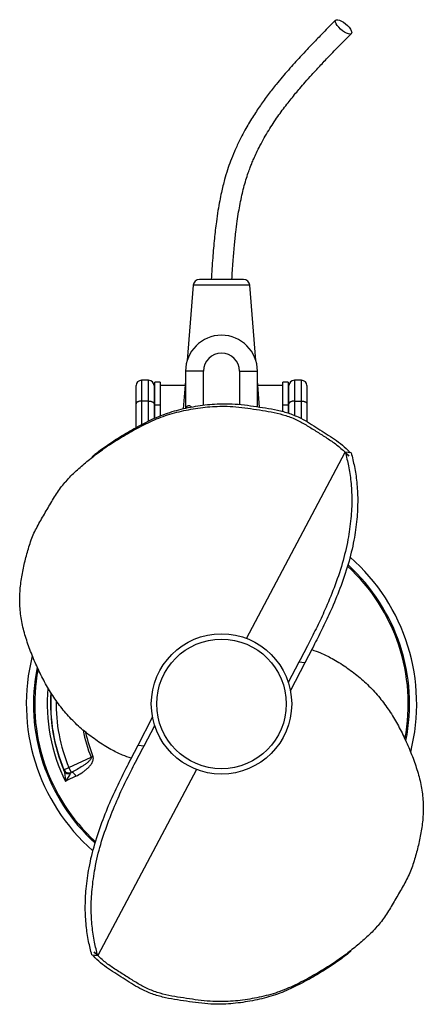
# Model space of a CAD drawing. Header units: millimetres. Extents: x 16 to 240, y 25 to 572.
import ezdxf

# ---------------------------------------------------------------- set-up
doc = ezdxf.new("R2010")
doc.units = ezdxf.units.MM

msp = doc.modelspace()

# ---------------------------------------------------------------- linework, layer by layer
at = {"color": 7, "linetype": 'Continuous', "lineweight": 25}
for p, q in [((140.53, 427.57), (115.99, 427.57)), ((112.5, 424.35), (109.15, 382.5)), ((147.37, 382.5), (144.02, 424.35)), ((108.26, 376.59), (108.26, 355.91)), ((118.26, 357.63), (118.26, 376.59)), ((138.26, 376.59), (138.26, 358.1)), ((148.26, 356.83), (148.26, 376.59)), ((80.76, 358.46), (80.76, 368.57)), ((87.76, 371.57), (83.76, 371.57)), ((90.76, 368.57), (90.76, 358.46)), ((94.26, 370.57), (91.26, 370.57)), ((91.26, 357.65), (91.26, 370.57)), ((94.26, 370.57), (94.26, 357.65)), ((108.04, 368.57), (94.26, 368.57)), ((108.26, 371.32), (107, 355.6)), ((149.43, 356.65), (148.26, 371.32)), ((162.26, 368.57), (148.48, 368.57)), ((165.26, 370.57), (162.26, 370.57)), ((162.26, 357.65), (162.26, 370.57)), ((165.26, 370.57), (165.26, 357.65)), ((165.76, 358.46), (165.76, 368.57)), ((172.76, 371.57), (168.76, 371.57)), ((175.76, 368.57), (175.76, 358.46)), ((80.76, 345.23), (80.76, 358.46)), ((87.76, 359.96), (83.76, 359.96)), ((90.76, 358.46), (90.76, 350.28)), ((94.26, 357.65), (91.26, 357.65)), ((91.26, 350.5), (91.26, 357.65)), ((94.26, 357.65), (94.26, 351.63)), ((165.26, 357.65), (162.26, 357.65)), ((162.26, 354.13), (162.26, 357.65)), ((165.26, 357.65), (165.26, 353.3)), ((165.76, 353.16), (165.76, 358.46)), ((168.76, 359.96), (172.76, 359.96)), ((175.76, 358.46), (175.76, 348.51)), ((142.09, 228.04), (197.06, 331.52)), ((200.35, 331.15), (197.06, 331.52)), ((199.43, 331.7), (199.61, 331.23)), ((42.66, 316.39), (41.45, 314.98)), ((171.31, 214.82), (165.4, 203.47)), ((174.6, 214.46), (166.55, 198.99)), ((174.6, 214.46), (171.31, 214.82)), ((81.92, 168.69), (89.97, 184.16)), ((85.21, 168.33), (91.12, 179.68)), ((81.92, 168.69), (85.21, 168.33)), ((43.42, 156.19), (55.73, 161.93)), ((55.73, 161.93), (56.83, 162.38)), ((40.64, 155.02), (40.65, 155.03)), ((40.65, 155.03), (43.42, 156.19)), ((43.42, 156.19), (44.69, 153.47)), ((44.96, 153.59), (44.69, 153.47)), ((44.69, 153.46), (44.96, 153.59)), ((44.69, 153.47), (44.69, 153.46)), ((114.43, 155.11), (59.46, 51.63)), ((213.86, 66.76), (215.07, 68.17)), ((56.17, 51.99), (59.46, 51.63)), ((57.09, 51.44), (56.9, 51.91))]:
    msp.add_line(p, q, dxfattribs=at)
at = {"color": 8, "linetype": 'Continuous', "lineweight": 25}
for p, q in [((144.02, 424.35), (112.5, 424.35)), ((118.26, 376.59), (108.26, 376.59)), ((138.26, 376.59), (148.26, 376.59)), ((83.76, 371.57), (83.76, 359.96)), ((87.76, 359.96), (87.76, 371.57)), ((168.76, 371.57), (168.76, 359.96)), ((172.76, 359.96), (172.76, 371.57)), ((83.76, 359.96), (83.76, 346.79)), ((87.76, 348.79), (87.76, 359.96)), ((168.76, 359.96), (168.76, 351.94)), ((172.76, 350.21), (172.76, 359.96))]:
    msp.add_line(p, q, dxfattribs=at)
at = {"color": 7, "linetype": 'Continuous', "lineweight": 25, "flags": 128}
for points in [[(199.65, 564.08), (198.82, 564.21), (197.82, 564.58), (196.71, 565.17), (195.56, 565.94), (194.45, 566.85), (193.43, 567.83), (192.58, 568.84), (191.95, 569.79), (191.58, 570.64), (191.49, 571.32), (191.69, 571.81), (192.17, 572.06), (192.89, 572.06), (193.81, 571.81), (194.87, 571.32), (196.01, 570.64), (197.16, 569.79), (198.23, 568.84), (199.17, 567.83), (199.92, 566.85), (200.42, 565.94), (200.65, 565.17), (200.59, 564.58), (200.25, 564.21), (199.65, 564.08)], [(47.3, 151.4), (47.03, 151.9), (46.73, 152.36), (46.41, 152.76), (46.09, 153.1), (45.77, 153.37), (45.47, 153.54), (45.2, 153.61), (44.96, 153.59)], [(47.3, 151.4), (42.34, 148.95), (41.47, 148.52)]]:
    msp.add_lwpolyline(points, dxfattribs=at)
at = {"color": 7, "linetype": 'Continuous', "lineweight": 25}
for radius in [39, 36]:
    msp.add_circle((128.26, 191.57), radius, dxfattribs=at)
for centre, radius, start, end in [((115.99, 424.07), 3.5, 90, 175.4261), ((140.53, 424.07), 3.5, 4.5739, 90), ((128.26, 376.59), 20, 0, 180), ((128.26, 376.59), 10, 0, 180), ((83.76, 368.57), 3, 90, 180), ((87.76, 368.57), 3, 0, 90), ((168.76, 368.57), 3, 90, 180), ((172.76, 368.57), 3, 0, 90), ((128.26, 191.57), 104.5, 348.7442, 47.6994), ((128.26, 191.57), 108.5, 345.741, 48.8081), ((128.26, 191.57), 103.81, 349.2203, 47.5231), ((128.26, 191.57), 108.5, 165.734, 228.7819), ((128.26, 191.57), 104.5, 168.7094, 227.7347), ((128.26, 191.57), 103.81, 169.2359, 227.5218), ((43.42, 156.19), 3.01, 202.8368, 294.8067), ((43.43, 156.2), 3.01, 202.8324, 294.8067), ((43.38, 155.67), 2.92, 206.8646, 287.277)]:
    msp.add_arc(centre, radius, start, end, dxfattribs=at)
at = {"color": 8, "linetype": 'Continuous', "lineweight": 25}
for radius, start, end in [(96.89, 174.7536, 206.3847), (95.07, 176.2502, 203.0506), (94.93, 176.3844, 202.6391), (91.92, 178.7865, 202.6391), (78.35, 190.7619, 202.2299), (77.16, 191.8427, 202.2299)]:
    msp.add_arc((128.26, 191.57), radius, start, end, dxfattribs=at)
at = {"color": 7, "linetype": 'Continuous', "lineweight": 25}
for points, knots in [([(191.71, 571.83), (189.72, 569.81), (185.97, 566), (180.69, 560.59), (176.12, 555.81), (172.25, 551.66), (168.75, 547.83), (165.42, 544.08), (162.03, 540.14), (158.29, 535.62), (154.18, 530.37), (149.74, 524.26), (145.38, 517.69), (141.45, 511.04), (138.11, 504.67), (135.46, 498.92), (133.32, 493.63), (131.5, 488.44), (130.14, 483.85), (129.04, 479.62), (128.12, 475.7), (127.19, 471.11), (126.24, 465.7), (125.22, 458.69), (124.22, 449.91), (123.3, 439.19), (122.78, 431.59), (122.51, 427.57)], [0, 0, 0, 0, 0.05348, 0.100978, 0.142512, 0.178081, 0.207666, 0.239805, 0.271905, 0.304531, 0.349082, 0.395316, 0.443619, 0.493475, 0.535599, 0.573516, 0.607204, 0.637591, 0.671203, 0.691998, 0.714827, 0.74226, 0.774514, 0.811456, 0.866615, 0.929409, 1, 1, 1, 1]), ([(134.01, 427.57), (134.24, 430.91), (134.68, 437.16), (135.39, 445.92), (136.15, 453.43), (136.95, 459.7), (137.75, 465.01), (138.62, 469.82), (139.57, 474.35), (140.64, 478.76), (141.8, 482.88), (143, 486.59), (144.1, 489.62), (145.13, 492.25), (146.28, 494.98), (147.78, 498.27), (150.44, 503.61), (154.32, 510.41), (159.39, 518.08), (164.44, 524.91), (168.58, 530.07), (171.99, 534.13), (174.98, 537.58), (178.66, 541.7), (183.07, 546.47), (188.2, 551.87), (194.08, 557.9), (198.24, 562.12), (200.44, 564.35)], [0, 0, 0, 0, 0.061347, 0.115143, 0.161349, 0.200026, 0.231327, 0.260261, 0.290062, 0.316849, 0.344315, 0.369551, 0.389574, 0.404788, 0.422478, 0.445427, 0.473213, 0.535744, 0.595247, 0.65059, 0.701038, 0.724648, 0.754506, 0.790741, 0.833387, 0.882477, 0.938023, 1, 1, 1, 1]), ([(78.13, 161.35), (76.51, 161.9), (72.62, 163.23), (66.27, 166.47), (59.17, 170.88), (52.03, 176.26), (45.43, 182.28), (39.48, 188.93), (34.32, 196.16), (29.84, 203.78), (25.92, 211.66), (22.5, 219.75), (19.52, 227.96), (17.24, 236.33), (16.14, 244.76), (16.08, 253.09), (16.94, 261.22), (18.53, 269.16), (20.58, 276.99), (23.04, 284.73), (26.71, 291.95), (30.85, 298.86), (34.83, 305.88), (39.23, 312.57), (44.52, 318.5), (50.34, 323.85), (56.48, 328.84), (63.44, 334.08), (71.44, 339.28), (80.43, 344.42), (89.69, 349.15), (99.5, 352.92), (109.87, 355.33), (120.47, 356.92), (129.89, 357.25), (137.91, 356.72), (144.47, 355.82), (151.01, 354.83), (157.56, 353.74), (164.06, 352.07), (170.27, 349.64), (175.97, 346.35), (181.41, 342.89), (186.85, 339.42), (192.27, 335.87), (195.47, 332.96), (197.06, 331.52)], [0, 0, 0, 0, 0.01374, 0.032922, 0.056388, 0.079838, 0.103306, 0.126767, 0.150218, 0.173675, 0.197308, 0.220937, 0.244583, 0.26821, 0.291871, 0.315114, 0.33833, 0.361527, 0.384767, 0.408401, 0.43198, 0.455671, 0.479359, 0.502945, 0.526137, 0.549388, 0.572592, 0.595801, 0.625934, 0.65608, 0.68622, 0.716351, 0.7465, 0.776651, 0.806796, 0.824819, 0.84284, 0.860871, 0.878892, 0.89695, 0.914984, 0.931972, 0.94897, 0.965967, 0.983048, 1, 1, 1, 1]), ([(56.42, 329.14), (56.85, 329.5), (59.32, 331.54), (64.67, 335.48), (72.65, 340.7), (81.65, 345.83), (90.9, 350.56), (100.71, 354.33), (111.08, 356.74), (121.69, 358.33), (131.15, 358.66), (139.28, 358.11), (145.98, 357.19), (152.68, 356.18), (159.38, 355.03), (166.01, 353.24), (171.99, 350.77), (177.17, 347.75), (181.81, 344.81), (186.46, 341.87), (191.07, 338.85), (195.56, 335.62), (198.14, 333.01), (199.43, 331.7)], [0, 0, 0, 0, 0.011389, 0.064521, 0.133506, 0.202521, 0.271522, 0.340501, 0.409523, 0.478548, 0.54756, 0.589769, 0.631974, 0.674202, 0.716405, 0.758704, 0.800915, 0.83408, 0.867261, 0.900399, 0.933714, 0.96697, 1, 1, 1, 1]), ([(83.76, 359.96), (83.56, 359.96), (83.37, 359.95), (82.98, 359.91), (82.79, 359.88), (82.43, 359.81), (82.26, 359.76), (81.93, 359.65), (81.78, 359.59), (81.5, 359.45), (81.38, 359.37), (81.16, 359.21), (81.06, 359.12), (80.91, 358.94), (80.86, 358.85), (80.78, 358.65), (80.76, 358.55), (80.76, 358.46)], [0, 0, 0, 0, 0.125, 0.125, 0.25, 0.25, 0.375, 0.375, 0.5, 0.5, 0.625, 0.625, 0.75, 0.75, 0.875, 0.875, 1, 1, 1, 1]), ([(87.76, 359.96), (87.96, 359.96), (88.15, 359.95), (88.54, 359.91), (88.73, 359.88), (89.09, 359.81), (89.26, 359.76), (89.59, 359.65), (89.74, 359.59), (90.02, 359.45), (90.14, 359.37), (90.36, 359.21), (90.46, 359.12), (90.61, 358.94), (90.66, 358.85), (90.74, 358.65), (90.76, 358.55), (90.76, 358.46)], [0, 0, 0, 0, 0.125, 0.125, 0.25, 0.25, 0.375, 0.375, 0.5, 0.5, 0.625, 0.625, 0.75, 0.75, 0.875, 0.875, 1, 1, 1, 1]), ([(168.76, 359.96), (168.56, 359.96), (168.37, 359.95), (167.98, 359.91), (167.79, 359.88), (167.43, 359.81), (167.26, 359.76), (166.93, 359.65), (166.78, 359.59), (166.5, 359.45), (166.38, 359.37), (166.16, 359.21), (166.06, 359.12), (165.91, 358.94), (165.86, 358.85), (165.78, 358.65), (165.76, 358.55), (165.76, 358.46)], [0, 0, 0, 0, 0.125, 0.125, 0.25, 0.25, 0.375, 0.375, 0.5, 0.5, 0.625, 0.625, 0.75, 0.75, 0.875, 0.875, 1, 1, 1, 1]), ([(172.76, 359.96), (172.96, 359.96), (173.15, 359.95), (173.54, 359.91), (173.73, 359.88), (174.09, 359.81), (174.26, 359.76), (174.59, 359.65), (174.74, 359.59), (175.02, 359.45), (175.14, 359.37), (175.36, 359.21), (175.46, 359.12), (175.61, 358.94), (175.66, 358.85), (175.74, 358.65), (175.76, 358.55), (175.76, 358.46)], [0, 0, 0, 0, 0.125, 0.125, 0.25, 0.25, 0.375, 0.375, 0.5, 0.5, 0.625, 0.625, 0.75, 0.75, 0.875, 0.875, 1, 1, 1, 1]), ([(197.06, 331.52), (197.69, 329.03), (199, 323.79), (200.31, 315.08), (200.86, 305.22), (200.3, 294.35), (198.62, 282.26), (195.49, 269.27), (191, 256.27), (186.17, 244.66), (181.4, 234.42), (176.49, 224.84), (173.11, 218.3), (171.31, 214.82)], [0, 0, 0, 0, 0.065695, 0.138193, 0.215535, 0.299801, 0.391005, 0.498556, 0.613382, 0.723255, 0.810417, 0.898866, 1, 1, 1, 1]), ([(200.35, 331.15), (200.97, 328.66), (202.29, 323.43), (203.6, 314.72), (204.15, 304.86), (203.59, 293.98), (201.91, 281.89), (198.77, 268.91), (194.29, 255.91), (189.46, 244.3), (184.69, 234.06), (179.78, 224.47), (176.4, 217.94), (174.6, 214.46)], [0, 0, 0, 0, 0.065695, 0.138193, 0.215535, 0.299801, 0.391005, 0.498556, 0.613382, 0.723255, 0.810417, 0.898866, 1, 1, 1, 1]), ([(178.39, 221.8), (180.01, 221.25), (183.9, 219.92), (190.25, 216.68), (197.35, 212.27), (204.49, 206.89), (211.09, 200.86), (217.04, 194.21), (222.2, 186.98), (226.68, 179.37), (230.6, 171.48), (234.02, 163.4), (237, 155.19), (239.27, 146.81), (240.38, 138.38), (240.44, 130.05), (239.58, 121.92), (237.99, 113.99), (235.93, 106.16), (233.48, 98.42), (229.81, 91.2), (225.66, 84.29), (221.69, 77.27), (217.29, 70.58), (212, 64.64), (206.18, 59.3), (200.03, 54.31), (193.08, 49.06), (185.08, 43.87), (176.09, 38.73), (166.83, 34), (157.02, 30.22), (146.65, 27.82), (136.05, 26.22), (126.63, 25.9), (118.61, 26.43), (112.05, 27.32), (105.51, 28.31), (98.96, 29.4), (92.46, 31.08), (86.25, 33.51), (80.55, 36.8), (75.11, 40.26), (69.67, 43.73), (64.25, 47.28), (61.05, 50.18), (59.46, 51.63)], [0, 0, 0, 0, 0.01374, 0.032922, 0.056388, 0.079838, 0.103306, 0.126767, 0.150218, 0.173675, 0.197308, 0.220937, 0.244583, 0.26821, 0.291871, 0.315114, 0.33833, 0.361527, 0.384767, 0.408401, 0.43198, 0.455671, 0.479359, 0.502945, 0.526137, 0.549388, 0.572592, 0.595801, 0.625934, 0.65608, 0.68622, 0.716351, 0.7465, 0.776651, 0.806796, 0.824819, 0.84284, 0.860871, 0.878892, 0.89695, 0.914984, 0.931972, 0.94897, 0.965967, 0.983048, 1, 1, 1, 1]), ([(56.17, 51.99), (55.55, 54.48), (54.23, 59.72), (52.92, 68.43), (52.37, 78.29), (52.93, 89.16), (54.61, 101.25), (57.75, 114.24), (62.23, 127.23), (67.06, 138.85), (71.83, 149.09), (76.74, 158.67), (80.12, 165.2), (81.92, 168.69)], [0, 0, 0, 0, 0.065695, 0.138193, 0.215535, 0.299801, 0.391005, 0.498556, 0.613382, 0.723255, 0.810417, 0.898866, 1, 1, 1, 1]), ([(59.46, 51.63), (58.83, 54.12), (57.52, 59.36), (56.21, 68.06), (55.65, 77.93), (56.22, 88.8), (57.89, 100.89), (61.03, 113.88), (65.52, 126.87), (70.35, 138.48), (75.12, 148.73), (80.03, 158.31), (83.41, 164.84), (85.21, 168.33)], [0, 0, 0, 0, 0.065695, 0.138193, 0.215535, 0.299801, 0.391005, 0.498556, 0.613382, 0.723255, 0.810417, 0.898866, 1, 1, 1, 1]), ([(55.73, 161.93), (55.78, 161.79), (55.78, 161.63), (55.72, 161.33), (55.67, 161.19), (55.48, 160.8), (55.31, 160.55), (54.94, 160.1), (54.74, 159.88), (54.32, 159.47), (54.11, 159.27), (53.44, 158.7), (52.99, 158.34), (52.04, 157.65), (51.56, 157.31), (50.1, 156.36), (49.09, 155.76), (47.05, 154.63), (46.01, 154.1), (44.96, 153.59)], [0, 0, 0, 0, 0.03125, 0.03125, 0.0625, 0.0625, 0.125, 0.125, 0.1875, 0.1875, 0.25, 0.25, 0.375, 0.375, 0.5, 0.5, 0.75, 0.75, 1, 1, 1, 1]), ([(47.3, 151.4), (48.44, 151.96), (49.54, 152.59), (51.13, 153.63), (51.64, 154), (52.65, 154.77), (53.14, 155.18), (54.09, 156.04), (54.54, 156.5), (55.39, 157.46), (55.78, 157.98), (56.29, 158.82), (56.45, 159.11), (56.72, 159.71), (56.83, 160.02), (57, 160.68), (57.04, 161.02), (57.03, 161.54), (57.02, 161.71), (56.95, 162.05), (56.9, 162.22), (56.83, 162.38)], [0, 0, 0, 0, 0.25, 0.25, 0.375, 0.375, 0.5, 0.5, 0.625, 0.625, 0.75, 0.75, 0.8125, 0.8125, 0.875, 0.875, 0.9375, 0.9375, 0.96875, 0.96875, 1, 1, 1, 1]), ([(40.78, 154.35), (40.72, 154.54), (40.68, 154.69), (40.64, 154.92), (40.63, 154.99), (40.64, 155.02)], [0, 0, 0, 0, 0.5, 0.5, 1, 1, 1, 1]), ([(40.78, 154.35), (40.84, 154.17), (40.9, 153.97), (40.99, 153.55), (41.04, 153.33), (41.15, 152.63), (41.22, 152.14), (41.32, 151.14), (41.36, 150.63), (41.41, 149.84), (41.42, 149.58), (41.45, 149.05), (41.46, 148.78), (41.47, 148.52)], [0, 0, 0, 0, 0.125, 0.125, 0.25, 0.25, 0.5, 0.5, 0.75, 0.75, 0.875, 0.875, 1, 1, 1, 1]), ([(44.25, 152.88), (44.19, 152.75), (44.12, 152.61), (43.96, 152.31), (43.87, 152.14), (43.57, 151.63), (43.34, 151.27), (42.85, 150.52), (42.59, 150.13), (42.18, 149.53), (42.04, 149.33), (41.76, 148.93), (41.61, 148.72), (41.47, 148.52)], [0, 0, 0, 0, 0.125, 0.125, 0.25, 0.25, 0.5, 0.5, 0.75, 0.75, 0.875, 0.875, 1, 1, 1, 1]), ([(200.1, 54.01), (199.66, 53.65), (197.2, 51.61), (191.85, 47.67), (183.87, 42.45), (174.87, 37.32), (165.61, 32.58), (155.81, 28.81), (145.44, 26.41), (134.83, 24.81), (125.37, 24.48), (117.24, 25.03), (110.54, 25.96), (103.84, 26.97), (97.14, 28.11), (90.5, 29.9), (84.53, 32.37), (79.35, 35.39), (74.71, 38.33), (70.06, 41.28), (65.45, 44.29), (60.96, 47.52), (58.38, 50.14), (57.09, 51.44)], [0, 0, 0, 0, 0.011389, 0.064521, 0.133506, 0.202521, 0.271522, 0.340501, 0.409523, 0.478548, 0.54756, 0.589769, 0.631974, 0.674202, 0.716405, 0.758704, 0.800915, 0.83408, 0.867261, 0.900399, 0.933714, 0.96697, 1, 1, 1, 1])]:
    msp.add_open_spline(points, degree=3, knots=knots, dxfattribs=at)
at = {"color": 8, "linetype": 'Continuous', "lineweight": 25}
msp.add_open_spline([(108.67, 356.01), (108.76, 356.31), (108.94, 356.86), (109.41, 357.36), (109.92, 357.56), (110.45, 357.53), (111.05, 357.25), (111.4, 356.91), (111.59, 356.73)], degree=3, knots=[0, 0, 0, 0, 0.238312, 0.43201, 0.557731, 0.694938, 0.831454, 1, 1, 1, 1], dxfattribs=at)
at = {"color": 7, "linetype": 'Continuous', "lineweight": 25}
for points in [[(197.06, 331.52), (197.72, 330.8), (198.38, 330.08), (199.03, 329.36)], [(197.06, 331.52), (197.79, 330.86), (198.43, 330.13), (199.03, 329.36)], [(197.06, 331.52), (197.74, 330.82), (198.4, 330.1), (199.03, 329.36)], [(44.69, 153.46), (44.5, 153.34), (44.36, 153.15), (44.25, 152.88)], [(59.46, 51.63), (58.8, 52.35), (58.14, 53.06), (57.49, 53.78)], [(59.46, 51.63), (58.73, 52.28), (58.09, 53.01), (57.49, 53.78)], [(59.46, 51.63), (58.78, 52.32), (58.12, 53.04), (57.49, 53.78)]]:
    msp.add_open_spline(points, degree=3, dxfattribs=at)

doc.saveas('drawing.dxf')
